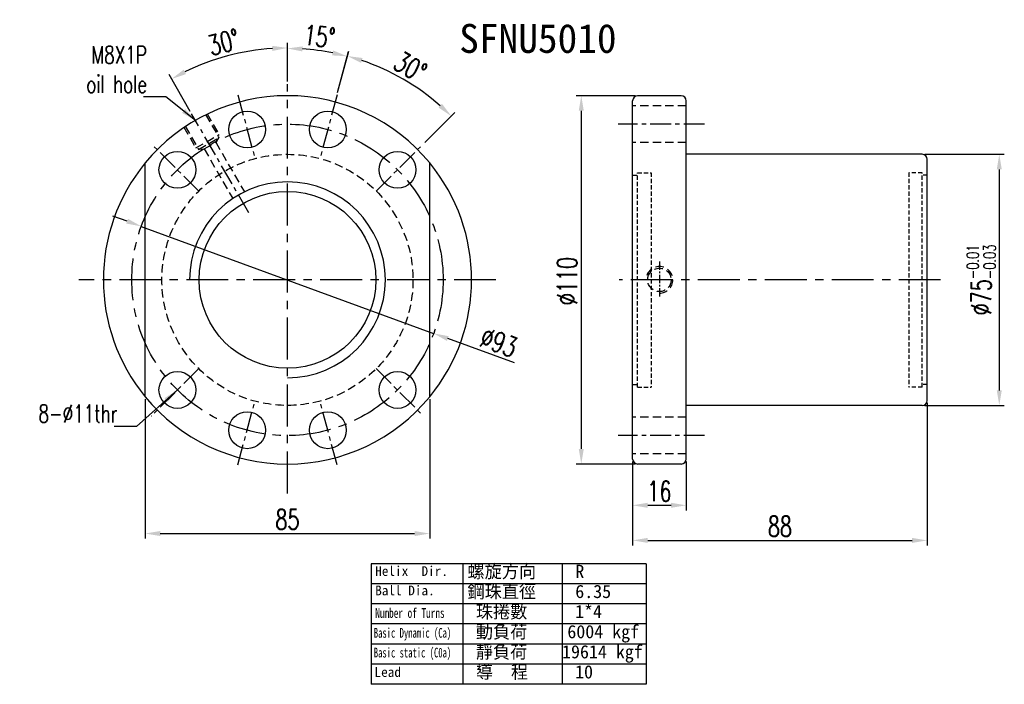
# Model space of a CAD drawing. Extents: x 903 to 1197, y 54 to 253.
import ezdxf
from ezdxf.enums import TextEntityAlignment as Align

# ---------------------------------------------------------------- set-up
doc = ezdxf.new("R2010")
doc.units = 0
doc.header["$MEASUREMENT"] = 0
for name, pattern in [('CENTER', [2, 1.25, -0.25, 0.25, -0.25]), ('DASHED', [0.75, 0.5, -0.25]), ('HIDDEN', [0.375, 0.25, -0.125])]:
    doc.linetypes.add(name, pattern=pattern)
for name, color, linetype in [('CHA', 2, 'CONTINUOUS'), ('CL', 1, 'CENTER'), ('DIM', 4, 'CONTINUOUS'), ('HID', 2, 'HIDDEN'), ('OUT', 3, 'CONTINUOUS')]:
    doc.layers.add(name, color=color, linetype=linetype)
doc.styles.add('CHN', font='SIMPLEX.shx', dxfattribs={"width": 0.7, "bigfont": 'CHINESET.shx'})
doc.styles.add('DIM-7', font='SIMPLEX.shx', dxfattribs={"width": 0.7, "bigfont": 'chineset.shx'})
doc.styles.add('T', font='txt')
doc.dimstyles.new('CNS', dxfattribs={"dimscale": 0, "dimtxt": 4, "dimasz": 3, "dimexe": 1, "dimexo": 0.5, "dimgap": 1, "dimtad": 1, "dimdsep": 46, "dimtxsty": 'CHN', "dimcen": 0.09, "dimclrd": 256, "dimclre": 256, "dimclrt": 256, "dimadec": 0, "dimazin": 0, "dimtp": 1, "dimtm": 1, "dimtfac": 0.6, "dimtix": 1, "dimtmove": 2, "dimatfit": 3, "dimfxl": 1, "dimtvp": 0.85, "dimtolj": 1, "dimarcsym": 0})

# ---------------------------------------------------------------- blocks, each defined once
blk = doc.blocks.new('*D12')
at = {"layer": 'DIM', "color": 0, "lineweight": -2, "transparency": 16777216}
for p, q in [((1173.33, 212.32), (1197.11, 212.32)), ((1195.61, 207.82), (1195.61, 141.82)), ((1173.33, 137.32), (1197.11, 137.32))]:
    blk.add_line(p, q, dxfattribs=at)
at = {"layer": 'DIM', "color": 0, "transparency": 16777216}
for points in [[(1194.86, 207.82), (1196.36, 207.82), (1195.61, 212.32)], [(1194.86, 141.82), (1196.36, 141.82), (1195.61, 137.32)]]:
    blk.add_solid(points, dxfattribs=at)
at = {"layer": 'DIM', "color": 0, "transparency": 16777216, "insert": (1190.21, 174.82), "char_height": 6, "attachment_point": 5, "rotation": 90, "style": 'CHN'}
blk.add_mtext('\\A1;%%C75{\\H3.600000;\\S-0.01^ -0.03;}', dxfattribs=at)
blk = doc.blocks.new('*D13')
at = {"layer": 'DIM', "color": 0, "lineweight": -2, "transparency": 16777216}
for p, q in [((997.97, 230.79), (1001.27, 243.11)), ((1024.01, 215.86), (1032.97, 224.81))]:
    blk.add_line(p, q, dxfattribs=at)
blk.add_arc((982.97, 174.82), 69.2, 48.7264, 71.2736, dxfattribs=at)
at = {"layer": 'DIM', "color": 0, "transparency": 16777216}
for points in [[(1004.97, 239.64), (1005.41, 241.08), (1000.89, 241.66)], [(1029.14, 227.38), (1028.11, 226.28), (1031.91, 223.75)]]:
    blk.add_solid(points, dxfattribs=at)
at = {"layer": 'DIM', "color": 0, "transparency": 16777216, "insert": (1019.68, 238.39), "char_height": 6, "attachment_point": 5, "rotation": 330, "style": 'CHN'}
blk.add_mtext('\\A1;30°', dxfattribs=at)
blk = doc.blocks.new('*D14')
at = {"layer": 'DIM', "color": 0, "lineweight": -2, "transparency": 16777216}
for p, q in [((935.08, 192.35), (930.85, 193.89)), ((939.31, 190.8), (1026.64, 158.84)), ((1050.75, 150.01), (1030.87, 157.29))]:
    blk.add_line(p, q, dxfattribs=at)
at = {"layer": 'DIM', "color": 0, "transparency": 16777216}
for points in [[(935.34, 193.05), (934.82, 191.64), (939.31, 190.8)], [(1031.13, 158), (1030.61, 156.59), (1026.64, 158.84)]]:
    blk.add_solid(points, dxfattribs=at)
at = {"layer": 'DIM', "color": 0, "transparency": 16777216, "insert": (1046.09, 156.19), "char_height": 6, "attachment_point": 5, "rotation": 339.8986, "style": 'CHN'}
blk.add_mtext('\\A1;∅93', dxfattribs=at)
blk = doc.blocks.new('*D15')
at = {"layer": 'DIM', "color": 0, "lineweight": -2, "transparency": 16777216}
for p, q in [((982.97, 234.06), (982.97, 245.59)), ((953.95, 225.08), (947.59, 236.11))]:
    blk.add_line(p, q, dxfattribs=at)
blk.add_arc((982.97, 174.82), 69.27, 93.7226, 116.2774, dxfattribs=at)
at = {"layer": 'DIM', "color": 0, "transparency": 16777216}
for points in [[(978.45, 244.7), (978.5, 243.2), (982.97, 244.09)], [(952.66, 236.27), (951.95, 237.59), (948.34, 234.81)]]:
    blk.add_solid(points, dxfattribs=at)
at = {"layer": 'DIM', "color": 0, "transparency": 16777216, "insert": (963.96, 245.79), "char_height": 6, "attachment_point": 5, "rotation": 15, "style": 'CHN'}
blk.add_mtext('\\A1;30°', dxfattribs=at)
blk = doc.blocks.new('*D16')
at = {"layer": 'DIM', "color": 0, "lineweight": -2, "transparency": 16777216}
for p, q in [((982.97, 234.06), (982.97, 245.44)), ((997.97, 230.79), (1001.25, 243.03))]:
    blk.add_line(p, q, dxfattribs=at)
blk.add_arc((982.97, 174.82), 69.12, 78.731, 86.269, dxfattribs=at)
at = {"layer": 'DIM', "color": 0, "transparency": 16777216}
for points in [[(987.45, 243.04), (987.5, 244.54), (982.97, 243.94)], [(996.65, 243.33), (996.31, 241.87), (1000.86, 241.58)]]:
    blk.add_solid(points, dxfattribs=at)
at = {"layer": 'DIM', "color": 0, "transparency": 16777216, "insert": (992.54, 247.51), "char_height": 6, "attachment_point": 5, "rotation": 352.5, "style": 'CHN'}
blk.add_mtext('\\A1;15°', dxfattribs=at)
blk = doc.blocks.new('*D17')
at = {"layer": 'DIM', "color": 0, "lineweight": -2, "transparency": 16777216}
for p, q in [((1174.08, 138.07), (1174.08, 95.51)), ((1086.08, 120.07), (1086.08, 95.51)), ((1090.58, 97.01), (1169.58, 97.01))]:
    blk.add_line(p, q, dxfattribs=at)
at = {"layer": 'DIM', "color": 0, "transparency": 16777216}
for points in [[(1090.58, 97.76), (1090.58, 96.26), (1086.08, 97.01)], [(1169.58, 97.76), (1169.58, 96.26), (1174.08, 97.01)]]:
    blk.add_solid(points, dxfattribs=at)
at = {"layer": 'DIM', "color": 0, "transparency": 16777216, "insert": (1130.08, 101.21), "char_height": 6, "attachment_point": 5, "style": 'CHN'}
blk.add_mtext('\\A1;88', dxfattribs=at)
blk = doc.blocks.new('*D18')
at = {"layer": 'DIM', "color": 0, "lineweight": -2, "transparency": 16777216}
for p, q in [((1086.08, 120.57), (1086.08, 105.99)), ((1102.08, 120.57), (1102.08, 105.99)), ((1090.58, 107.49), (1097.58, 107.49))]:
    blk.add_line(p, q, dxfattribs=at)
at = {"layer": 'DIM', "color": 0, "transparency": 16777216}
for points in [[(1090.58, 108.24), (1090.58, 106.74), (1086.08, 107.49)], [(1097.58, 108.24), (1097.58, 106.74), (1102.08, 107.49)]]:
    blk.add_solid(points, dxfattribs=at)
at = {"layer": 'DIM', "color": 0, "transparency": 16777216, "insert": (1094.08, 111.69), "char_height": 6, "attachment_point": 5, "style": 'CHN'}
blk.add_mtext('\\A1;16', dxfattribs=at)
blk = doc.blocks.new('*D19')
at = {"layer": 'DIM', "color": 0, "lineweight": -2, "transparency": 16777216}
for p, q in [((1086.83, 229.82), (1069.24, 229.82)), ((1070.74, 225.32), (1070.74, 124.32)), ((1086.83, 119.82), (1069.24, 119.82))]:
    blk.add_line(p, q, dxfattribs=at)
at = {"layer": 'DIM', "color": 0, "transparency": 16777216}
for points in [[(1069.99, 225.32), (1071.49, 225.32), (1070.74, 229.82)], [(1069.99, 124.32), (1071.49, 124.32), (1070.74, 119.82)]]:
    blk.add_solid(points, dxfattribs=at)
at = {"layer": 'DIM', "color": 0, "transparency": 16777216, "insert": (1066.54, 174.47), "char_height": 6, "attachment_point": 5, "rotation": 90, "style": 'CHN'}
blk.add_mtext('\\A1;%%c110', dxfattribs=at)
blk = doc.blocks.new('*D20')
at = {"layer": 'DIM', "color": 0, "lineweight": -2, "transparency": 16777216}
for p, q in [((940.47, 139.16), (940.47, 97.56)), ((1025.47, 139.16), (1025.47, 97.56)), ((944.97, 99.06), (1020.97, 99.06))]:
    blk.add_line(p, q, dxfattribs=at)
at = {"layer": 'DIM', "color": 0, "transparency": 16777216}
for points in [[(944.97, 99.81), (944.97, 98.31), (940.47, 99.06)], [(1020.97, 99.81), (1020.97, 98.31), (1025.47, 99.06)]]:
    blk.add_solid(points, dxfattribs=at)
at = {"layer": 'DIM', "color": 0, "transparency": 16777216, "insert": (982.97, 103.26), "char_height": 6, "attachment_point": 5, "style": 'CHN'}
blk.add_mtext('\\A1;85', dxfattribs=at)

msp = doc.modelspace()

# ---------------------------------------------------------------- linework, layer by layer
at = {"layer": 'CL', "color": 7, "linetype": 'CENTER', "ltscale": 10}
for p, q in [((982.974, 111.052), (982.974, 233.315)), ((1045.267, 174.819), (920.645, 174.819)), ((1178.082, 174.819), (1082.106, 174.819))]:
    msp.add_line(p, q, dxfattribs=at)
at = {"layer": 'CL', "color": 7, "linetype": 'CENTER', "ltscale": 5}
for p, q in [((968.171, 230.064), (973.268, 211.041)), ((997.777, 230.064), (992.68, 211.041)), ((971.43, 194.813), (954.329, 224.434)), ((1107.582, 221.319), (1081.783, 221.319)), ((956.457, 201.335), (942.463, 215.329)), ((1009.49, 201.335), (1023.484, 215.329)), ((956.457, 148.302), (942.22, 134.065)), ((1009.49, 148.302), (1023.455, 134.338)), ((968.171, 119.573), (973.268, 138.597)), ((997.777, 119.573), (992.68, 138.597)), ((1107.582, 128.319), (1081.783, 128.319))]:
    msp.add_line(p, q, dxfattribs=at)
at = {"layer": 'CL', "color": 7, "ltscale": 2}
msp.add_line((1094.082, 180.319), (1094.082, 169.319), dxfattribs=at)
at = {"layer": 'CL', "color": 7, "linetype": 'CENTER', "ltscale": 10}
msp.add_circle((982.974, 174.819), 46.5, dxfattribs=at)
at = {"layer": 'DIM', "color": 7}
for p, q in [((1090.128, 90.062), (1007.995, 90.062)), ((1007.995, 90.062), (1007.995, 54.034)), ((1035.373, 90.062), (1035.373, 54.034)), ((1065.001, 90.062), (1065.001, 54.034)), ((1090.128, 90.062), (1090.128, 54.034)), ((1090.128, 84.058), (1007.995, 84.058)), ((1090.128, 78.053), (1007.995, 78.053)), ((1090.128, 72.048), (1007.995, 72.048)), ((1090.128, 66.043), (1007.995, 66.043)), ((1090.128, 60.038), (1007.995, 60.038)), ((1090.128, 54.034), (1007.995, 54.034))]:
    msp.add_line(p, q, dxfattribs=at)
at = {"layer": 'HID', "color": 7, "ltscale": 10}
for p, q in [((1102.082, 226.819), (1086.082, 226.819)), ((1102.082, 215.819), (1086.082, 215.819)), ((1102.082, 133.819), (1086.082, 133.819)), ((1102.082, 122.819), (1086.082, 122.819))]:
    msp.add_line(p, q, dxfattribs=at)
at = {"layer": 'HID', "color": 7, "linetype": 'DASHED', "ltscale": 5}
for p, q in [((958.505, 224.2), (962.505, 217.272)), ((958.938, 224.45), (962.538, 218.215)), ((952.443, 220.7), (956.443, 213.772)), ((952.01, 220.45), (955.61, 214.215)), ((955.61, 214.215), (962.538, 218.215)), ((956.443, 213.772), (962.505, 217.272)), ((958.092, 213.916), (961.556, 215.916)), ((962.418, 217.222), (961.556, 215.916)), ((961.556, 215.916), (970.115, 201.091)), ((956.529, 213.822), (958.092, 213.916)), ((958.092, 213.916), (966.651, 199.091))]:
    msp.add_line(p, q, dxfattribs=at)
at = {"layer": 'HID', "color": 7, "ltscale": 5}
for p, q in [((1086.082, 206.069), (1087.582, 206.069)), ((1087.582, 142.819), (1087.582, 206.819)), ((1087.582, 206.819), (1091.582, 206.819)), ((1091.582, 206.819), (1091.582, 142.819)), ((1168.582, 206.819), (1168.582, 142.819)), ((1172.582, 206.819), (1168.582, 206.819)), ((1172.582, 142.819), (1172.582, 206.819)), ((1174.082, 206.069), (1172.582, 206.069)), ((1086.082, 143.569), (1087.582, 143.569)), ((1087.582, 142.819), (1091.582, 142.819)), ((1172.582, 142.819), (1168.582, 142.819)), ((1174.082, 143.569), (1172.582, 143.569))]:
    msp.add_line(p, q, dxfattribs=at)
at = {"layer": 'HID', "color": 7, "linetype": 'DASHED', "ltscale": 5}
msp.add_circle((982.974, 174.819), 37.5, dxfattribs=at)
at = {"layer": 'HID', "color": 7, "ltscale": 10}
msp.add_circle((1094.082, 174.819), 3.5, dxfattribs=at)
msp.add_arc((1094.082, 174.819), 4, 270, 180, dxfattribs=at)
at = {"layer": 'OUT', "color": 7, "linetype": 'Continuous', "ltscale": 5}
for p, q in [((1100.582, 229.819), (1087.582, 229.819)), ((1086.082, 121.319), (1086.082, 228.319)), ((1102.082, 121.319), (1102.082, 228.319)), ((1172.582, 212.319), (1102.082, 212.319)), ((1174.082, 138.819), (1174.082, 210.819)), ((1172.582, 137.319), (1102.082, 137.319)), ((1100.582, 119.819), (1087.582, 119.819))]:
    msp.add_line(p, q, dxfattribs=at)
at = {"layer": 'OUT', "color": 7, "ltscale": 10}
for p, q in [((940.474, 139.908), (940.474, 209.729)), ((1025.474, 139.908), (1025.474, 209.729))]:
    msp.add_line(p, q, dxfattribs=at)
at = {"layer": 'OUT', "color": 7}
for centre in [(970.939, 219.734), (995.009, 219.734), (950.093, 207.699), (1015.854, 207.699), (950.093, 141.938), (1015.854, 141.938), (970.939, 129.903), (995.009, 129.903)]:
    msp.add_circle(centre, 5.5, dxfattribs=at)
at = {"layer": 'OUT', "color": 7, "linetype": 'Continuous', "ltscale": 5}
msp.add_circle((982.974, 174.819), 26.4, dxfattribs=at)
at = {"layer": 'OUT', "color": 7}
for start, end in [(39.40057, 140.59943), (140.59943, 219.40057), (320.59943, 39.40057), (219.40057, 320.59943)]:
    msp.add_arc((982.974, 174.819), 55, start, end, dxfattribs=at)
at = {"layer": 'OUT', "color": 7, "linetype": 'Continuous', "ltscale": 5}
for centre, radius, start, end in [((1087.582, 228.319), 1.5, 90, 180), ((1100.582, 228.319), 1.5, 0, 90), ((1172.582, 210.819), 1.5, 0, 90), ((982.974, 174.819), 29.25, 270, 180), ((1172.582, 138.819), 1.5, 270, 0), ((1087.582, 121.319), 1.5, 180, 270), ((1100.582, 121.319), 1.5, 270, 0)]:
    msp.add_arc(centre, radius, start, end, dxfattribs=at)

# ---------------------------------------------------------------- texts
at = {"layer": 'CHA', "color": 0, "style": 'T'}
msp.add_text('SFNU5010', height=8.64, dxfattribs=at).set_placement((1057.793, 246.927), align=Align.MIDDLE)
at = {"layer": 'DIM', "color": 7, "style": 'T'}
for s, height, p in [('Helix  Dir.', 2.90304, (1009.187, 86.409)), ('螺旋方向', 3.9375, (1036.764, 85.8)), ('R', 3.938, (1068.952, 85.8)), ('Ball Dia.', 2.903, (1009.187, 80.611)), ('鋼珠直徑', 3.9375, (1036.764, 79.795)), ('6.35', 3.9375, (1068.952, 79.795)), ('珠捲數', 3.9375, (1039.264, 73.79)), ('1*4', 3.9375, (1068.892, 73.79)), ('動負荷', 3.9375, (1039.264, 67.785)), ('6004 kgf', 3.9375, (1066.584, 67.785)), ('靜負荷', 3.9375, (1039.264, 61.781)), ('19614 kgf', 3.9375, (1065.001, 61.781)), ('Lead', 2.903, (1008.98, 56.25)), ('導  程', 3.9375, (1039.264, 55.776)), ('10', 3.9375, (1068.892, 55.776))]:
    msp.add_text(s, height=height, dxfattribs=at).set_placement(p)
for s, width, p in [('Number of Turns', 0.7, (1009.187, 73.879)), ('Basic Dynamic (Ca)', 0.65, (1008.773, 67.947)), ('Basic static (C0a)', 0.65, (1008.773, 62.052))]:
    msp.add_text(s, height=2.90304, dxfattribs=dict(at, width=width)).set_placement(p)
at = {"layer": 'DIM', "color": 7, "char_height": 5.25, "attachment_point": 6}
for s, insert, style in [('\\A1;M8X1P\\Poil hole', (940.989, 237.649), 'CHN'), ('8-%%c11thr', (932.206, 134.875), 'DIM-7')]:
    msp.add_mtext(s, dxfattribs=dict(at, insert=insert, style=style))

# ---------------------------------------------------------------- dimensions: what is measured, and where the dimension line sits
at = {"layer": 'DIM', "color": 7}
for base, line1, line2, picture, middle in [((970.945, 243.039), ((971.43, 194.813), (954.329, 224.434)), ((982.974, 111.052), (982.974, 233.315)), '*D15', (963.958, 245.788)), ((994.976, 242.886), ((997.777, 230.064), (992.007, 208.53)), ((982.974, 111.052), (982.974, 233.315)), '*D16', (992.544, 247.509)), ((1022.667, 231.507), ((1009.49, 201.335), (1023.484, 215.329)), ((997.777, 230.064), (992.68, 211.041)), '*D13', (1019.676, 238.388))]:
    dim = msp.add_angular_dim_2l(base=base, line1=line1, line2=line2, dimstyle='CNS', override={"dimscale": 1.5, "dimgap": 0.8, "dimtad": 1, "dimclrd": 0, "dimclre": 0, "dimclrt": 0, "dimtmove": 1}, dxfattribs=at)
    dim.commit()
    dim.dimension.update_dxf_attribs({"geometry": picture, "text_midpoint": middle})
dim = msp.add_linear_dim(base=(1070.742, 119.819), p1=(1087.582, 229.819), p2=(1087.582, 119.819), angle=90, text='%%c<>', dimstyle='CNS', override={"dimscale": 1.5, "dimgap": 0.8, "dimtad": 1, "dimclrd": 0, "dimclre": 0, "dimclrt": 0, "dimtmove": 1}, dxfattribs=at)
dim.commit()
dim.dimension.update_dxf_attribs({"geometry": '*D19', "text_midpoint": (1070.742, 174.473), "dimtype": 160})
dim = msp.add_linear_dim(base=(1195.612, 137.319), p1=(1172.582, 212.319), p2=(1172.582, 137.319), angle=90, text='%%C<>', dimstyle='CNS', override={"dimscale": 1.5, "dimgap": 0.8, "dimtad": 1, "dimclrd": 0, "dimclre": 0, "dimclrt": 0, "dimtol": 1, "dimlim": 0, "dimtp": -0.01, "dimtm": 0.03, "dimtfac": 0.6, "dimtmove": 1}, dxfattribs=at)
dim.commit()
dim.dimension.update_dxf_attribs({"geometry": '*D12', "text_midpoint": (1190.212, 174.819)})
dim = msp.add_diameter_dim_2p(p1=(939.306, 190.8), p2=(1026.641, 158.838), dimstyle='CNS', override={"dimscale": 1.5, "dimgap": 0.8, "dimtad": 1, "dimclrd": 0, "dimclre": 4, "dimclrt": 0, "dimtmove": 1}, dxfattribs=at)
dim.commit()
dim.dimension.update_dxf_attribs({"geometry": '*D14', "text_midpoint": (1044.648, 152.248), "dimtype": 163})
dim = msp.add_linear_dim(base=(1025.474, 99.064), p1=(940.474, 139.908), p2=(1025.474, 139.908), dimstyle='CNS', override={"dimscale": 1.5, "dimgap": 0.8, "dimtad": 1, "dimclrd": 0, "dimclre": 0, "dimclrt": 0, "dimtmove": 1}, dxfattribs=at)
dim.commit()
dim.dimension.update_dxf_attribs({"geometry": '*D20', "text_midpoint": (982.974, 99.064), "dimtype": 160})
for base, p1, p2, picture, middle in [((1174.082, 97.013), (1086.082, 120.819), (1174.082, 138.819), '*D17', (1130.082, 101.213)), ((1102.082, 107.487), (1086.082, 121.319), (1102.082, 121.319), '*D18', (1094.082, 111.687))]:
    dim = msp.add_linear_dim(base=base, p1=p1, p2=p2, dimstyle='CNS', override={"dimscale": 1.5, "dimgap": 0.8, "dimtad": 1, "dimclrd": 0, "dimclre": 0, "dimclrt": 0, "dimtmove": 1}, dxfattribs=at)
    dim.commit()
    dim.dimension.update_dxf_attribs({"geometry": picture, "text_midpoint": middle})

# ---------------------------------------------------------------- leaders
at = {"layer": 'DIM', "color": 7, "annotation_type": 0, "has_hookline": 1, "hookline_direction": 1}
for points in [[(955.474, 222.45), (946.689, 229.449), (942.189, 229.449)], [(950.093, 141.938), (937.906, 131.05), (933.406, 131.05)]]:
    msp.add_leader(points, dimstyle='CNS', override={"dimscale": 1.5, "dimgap": 0.8, "dimtad": 1, "dimclrd": 0, "dimclre": 4, "dimtmove": 1}, dxfattribs=at)

doc.saveas('drawing.dxf')
